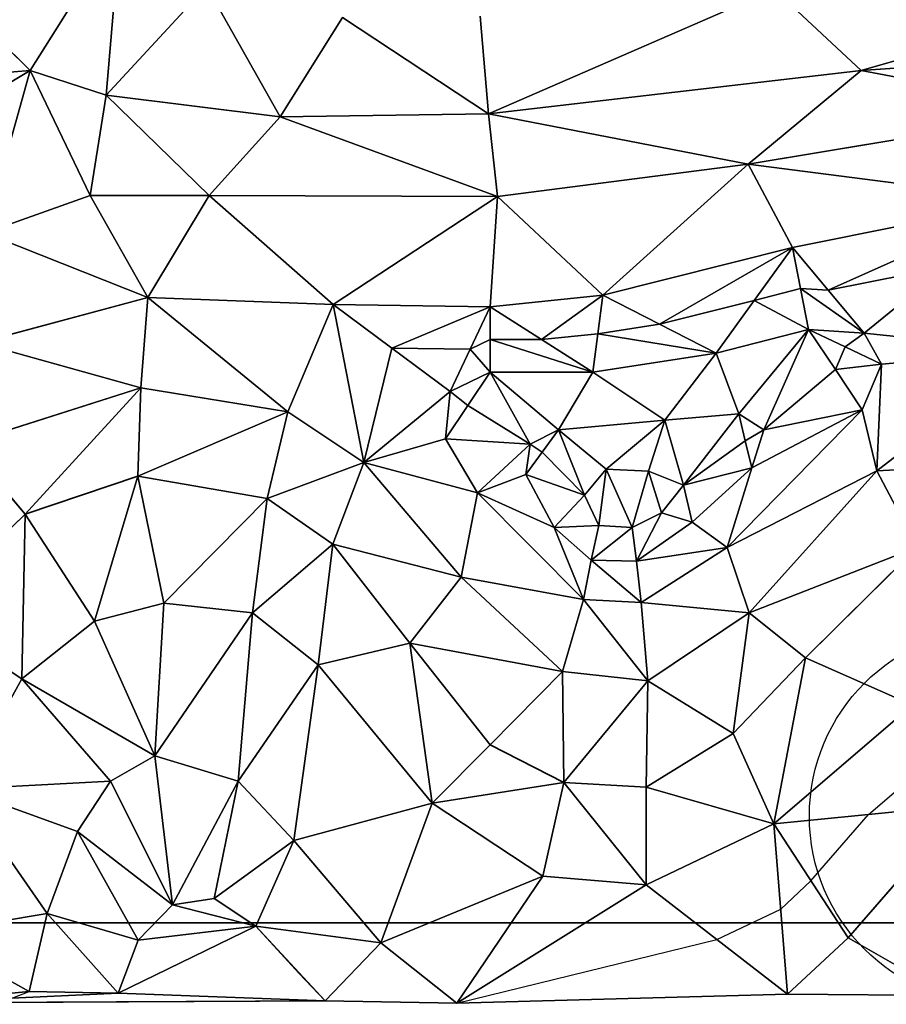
# Model space of a CAD drawing. Header units: feet. Extents: x 45583 to 45902, y 131989 to 132204.
# Tile 6 of 11: x 45763 to 45855, y 131991 to 132096. Entities that reach past the tile are written whole.
import ezdxf

# ---------------------------------------------------------------- set-up
doc = ezdxf.new("R2010")
doc.units = ezdxf.units.FT
doc.header["$MEASUREMENT"] = 0
for name, color, linetype, lineweight in [('C-Prop-E', 194, 'Continuous', 35), ('C-Topo-Majr-E', 34, 'Continuous', 35), ('C-Topo-Minr-E', 94, 'Continuous', 25), ('L-Plnt-Tree-E', 65, 'Continuous', 25)]:
    doc.layers.add(name, color=color, linetype=linetype, lineweight=lineweight)
doc.layers.add('C-TINN', color=182, linetype='Continuous')
doc.layers.add('C-TINN-BNDY', color=110, linetype='Continuous')

# ---------------------------------------------------------------- blocks, each defined once
blk = doc.blocks.new('tree_large')
for radius in [20, 0.75]:
    blk.add_circle((0, 0), radius)

msp = doc.modelspace()

# ---------------------------------------------------------------- linework, layer by layer
at = {"layer": 'C-Prop-E'}
msp.add_line((45888, 132000), (45600, 132000), dxfattribs=at)
at = {"layer": 'C-TINN', "linetype": 'Continuous'}
for p, q in [((45773.8, 132105.92, 935), (45764.18, 132090.67, 934)), ((45764.18, 132090.67, 934), (45773.8, 132105.92, 935)), ((45773.8, 132105.92, 935), (45772.27, 132088.03, 934)), ((45772.27, 132088.03, 934), (45773.8, 132105.92, 935)), ((45888.77, 132100.96, 935), (45852.61, 132090.68, 934)), ((45852.61, 132090.68, 934), (45888.77, 132100.96, 935)), ((45782.94, 132099.61, 935), (45772.27, 132088.03, 934)), ((45772.27, 132088.03, 934), (45782.94, 132099.61, 935)), ((45782.94, 132099.61, 935), (45790.78, 132085.72, 934)), ((45790.78, 132085.72, 934), (45782.94, 132099.61, 935)), ((45843.35, 132099.28, 935), (45812.94, 132086.05, 934)), ((45812.94, 132086.05, 934), (45843.35, 132099.28, 935)), ((45843.35, 132099.28, 935), (45852.61, 132090.68, 934)), ((45852.61, 132090.68, 934), (45843.35, 132099.28, 935)), ((45797.41, 132096.29, 935), (45790.78, 132085.72, 934)), ((45790.78, 132085.72, 934), (45797.41, 132096.29, 935)), ((45797.41, 132096.29, 935), (45812.94, 132086.05, 934)), ((45812.94, 132086.05, 934), (45797.41, 132096.29, 935)), ((45812.06, 132096.45, 935), (45812.94, 132086.05, 934)), ((45812.94, 132086.05, 934), (45812.06, 132096.45, 935)), ((45758.89, 132095.85, 934), (45764.18, 132090.67, 934)), ((45764.18, 132090.67, 934), (45758.89, 132095.85, 934)), ((45852.61, 132090.68, 934), (45888.5, 132093.16, 934)), ((45888.5, 132093.16, 934), (45852.61, 132090.68, 934)), ((45756.16, 132090, 933.94), (45764.18, 132090.67, 934)), ((45764.18, 132090.67, 934), (45756.16, 132090, 933.94)), ((45764.18, 132090.67, 934), (45758.8, 132087.42, 933.74)), ((45758.8, 132087.42, 933.74), (45764.18, 132090.67, 934)), ((45759.34, 132073.4, 933), (45764.18, 132090.67, 934)), ((45764.18, 132090.67, 934), (45759.34, 132073.4, 933)), ((45764.18, 132090.67, 934), (45772.27, 132088.03, 934)), ((45764.18, 132090.67, 934), (45770.57, 132077.35, 933)), ((45772.27, 132088.03, 934), (45764.18, 132090.67, 934)), ((45770.57, 132077.35, 933), (45764.18, 132090.67, 934)), ((45812.94, 132086.05, 934), (45852.61, 132090.68, 934)), ((45852.61, 132090.68, 934), (45812.94, 132086.05, 934)), ((45840.56, 132080.7, 933), (45852.61, 132090.68, 934)), ((45852.61, 132090.68, 934), (45840.56, 132080.7, 933)), ((45874.79, 132086.37, 933), (45852.61, 132090.68, 934)), ((45852.61, 132090.68, 934), (45874.79, 132086.37, 933)), ((45770.57, 132077.35, 933), (45772.27, 132088.03, 934)), ((45772.27, 132088.03, 934), (45770.57, 132077.35, 933)), ((45772.27, 132088.03, 934), (45790.78, 132085.72, 934)), ((45772.27, 132088.03, 934), (45783.22, 132077.35, 933)), ((45790.78, 132085.72, 934), (45772.27, 132088.03, 934)), ((45783.22, 132077.35, 933), (45772.27, 132088.03, 934)), ((45783.22, 132077.35, 933), (45790.78, 132085.72, 934)), ((45790.78, 132085.72, 934), (45783.22, 132077.35, 933)), ((45790.78, 132085.72, 934), (45812.94, 132086.05, 934)), ((45812.94, 132086.05, 934), (45790.78, 132085.72, 934)), ((45813.92, 132077.25, 933), (45790.78, 132085.72, 934)), ((45790.78, 132085.72, 934), (45813.92, 132077.25, 933)), ((45813.92, 132077.25, 933), (45812.94, 132086.05, 934)), ((45812.94, 132086.05, 934), (45840.56, 132080.7, 933)), ((45812.94, 132086.05, 934), (45813.92, 132077.25, 933)), ((45840.56, 132080.7, 933), (45812.94, 132086.05, 934)), ((45840.56, 132080.7, 933), (45874.79, 132086.37, 933)), ((45874.79, 132086.37, 933), (45840.56, 132080.7, 933)), ((45813.92, 132077.25, 933), (45840.56, 132080.7, 933)), ((45840.56, 132080.7, 933), (45813.92, 132077.25, 933)), ((45825.1, 132066.78, 932), (45840.56, 132080.7, 933)), ((45840.56, 132080.7, 933), (45825.1, 132066.78, 932)), ((45840.56, 132080.7, 933), (45870.38, 132076.88, 932)), ((45840.56, 132080.7, 933), (45845.28, 132071.82, 932)), ((45870.38, 132076.88, 932), (45840.56, 132080.7, 933)), ((45845.28, 132071.82, 932), (45840.56, 132080.7, 933)), ((45759.34, 132073.4, 933), (45770.57, 132077.35, 933)), ((45770.57, 132077.35, 933), (45759.34, 132073.4, 933)), ((45770.57, 132077.35, 933), (45783.22, 132077.35, 933)), ((45776.69, 132066.51, 932), (45770.57, 132077.35, 933)), ((45770.57, 132077.35, 933), (45776.69, 132066.51, 932)), ((45783.22, 132077.35, 933), (45770.57, 132077.35, 933)), ((45776.69, 132066.51, 932), (45783.22, 132077.35, 933)), ((45783.22, 132077.35, 933), (45776.69, 132066.51, 932)), ((45783.22, 132077.35, 933), (45813.92, 132077.25, 933)), ((45783.22, 132077.35, 933), (45796.43, 132065.77, 932)), ((45813.92, 132077.25, 933), (45783.22, 132077.35, 933)), ((45796.43, 132065.77, 932), (45783.22, 132077.35, 933)), ((45796.43, 132065.77, 932), (45813.92, 132077.25, 933)), ((45813.92, 132077.25, 933), (45796.43, 132065.77, 932)), ((45813.92, 132077.25, 933), (45813.11, 132065.52, 932)), ((45813.11, 132065.52, 932), (45813.92, 132077.25, 933)), ((45813.92, 132077.25, 933), (45825.1, 132066.78, 932)), ((45825.1, 132066.78, 932), (45813.92, 132077.25, 933)), ((45845.28, 132071.82, 932), (45870.38, 132076.88, 932)), ((45870.38, 132076.88, 932), (45845.28, 132071.82, 932)), ((45849.1, 132067.28, 931.97), (45870.38, 132076.88, 932)), ((45870.38, 132076.88, 932), (45849.1, 132067.28, 931.97)), ((45759.34, 132073.4, 933), (45776.69, 132066.51, 932)), ((45776.69, 132066.51, 932), (45759.34, 132073.4, 933)), ((45825.1, 132066.78, 932), (45845.28, 132071.82, 932)), ((45845.28, 132071.82, 932), (45825.1, 132066.78, 932)), ((45831.13, 132063.69, 931.94), (45845.28, 132071.82, 932)), ((45845.28, 132071.82, 932), (45831.13, 132063.69, 931.94)), ((45845.28, 132071.82, 932), (45841.22, 132066.21, 931.96)), ((45841.22, 132066.21, 931.96), (45845.28, 132071.82, 932)), ((45849.1, 132067.28, 931.97), (45845.28, 132071.82, 932)), ((45845.28, 132071.82, 932), (45846.13, 132067.47, 931.96)), ((45846.13, 132067.47, 931.96), (45845.28, 132071.82, 932)), ((45845.28, 132071.82, 932), (45849.1, 132067.28, 931.97)), ((45861.65, 132069.81, 931.48), (45849.1, 132067.28, 931.97)), ((45849.1, 132067.28, 931.97), (45861.65, 132069.81, 931.48)), ((45861.65, 132069.81, 931.48), (45852.92, 132062.74, 932)), ((45852.92, 132062.74, 932), (45861.65, 132069.81, 931.48)), ((45846.13, 132067.47, 931.96), (45841.22, 132066.21, 931.96)), ((45841.22, 132066.21, 931.96), (45846.13, 132067.47, 931.96)), ((45846.99, 132063.13, 932), (45846.13, 132067.47, 931.96)), ((45846.13, 132067.47, 931.96), (45846.99, 132063.13, 932)), ((45852.92, 132062.74, 932), (45846.13, 132067.47, 931.96)), ((45849.1, 132067.28, 931.97), (45846.13, 132067.47, 931.96)), ((45846.13, 132067.47, 931.96), (45852.92, 132062.74, 932)), ((45846.13, 132067.47, 931.96), (45849.1, 132067.28, 931.97)), ((45852.92, 132062.74, 932), (45849.1, 132067.28, 931.97)), ((45849.1, 132067.28, 931.97), (45852.92, 132062.74, 932)), ((45758.77, 132061.7, 932), (45776.69, 132066.51, 932)), ((45776.69, 132066.51, 932), (45758.77, 132061.7, 932)), ((45775.96, 132056.91, 931), (45776.69, 132066.51, 932)), ((45776.69, 132066.51, 932), (45775.96, 132056.91, 931)), ((45776.69, 132066.51, 932), (45796.43, 132065.77, 932)), ((45776.69, 132066.51, 932), (45791.6, 132054.36, 931)), ((45796.43, 132065.77, 932), (45776.69, 132066.51, 932)), ((45791.6, 132054.36, 931), (45776.69, 132066.51, 932)), ((45791.6, 132054.36, 931), (45796.43, 132065.77, 932)), ((45796.43, 132065.77, 932), (45791.6, 132054.36, 931)), ((45796.43, 132065.77, 932), (45813.11, 132065.52, 932)), ((45799.68, 132048.98, 931), (45796.43, 132065.77, 932)), ((45802.65, 132061.14, 931.9), (45796.43, 132065.77, 932)), ((45796.43, 132065.77, 932), (45799.68, 132048.98, 931)), ((45813.11, 132065.52, 932), (45796.43, 132065.77, 932)), ((45796.43, 132065.77, 932), (45802.65, 132061.14, 931.9)), ((45813.11, 132065.52, 932), (45825.1, 132066.78, 932)), ((45825.1, 132066.78, 932), (45813.11, 132065.52, 932)), ((45818.57, 132062.04, 931.93), (45825.1, 132066.78, 932)), ((45825.1, 132066.78, 932), (45818.57, 132062.04, 931.93)), ((45825.1, 132066.78, 932), (45824.57, 132062.67, 931.93)), ((45824.57, 132062.67, 931.93), (45825.1, 132066.78, 932)), ((45831.13, 132063.69, 931.94), (45825.1, 132066.78, 932)), ((45825.1, 132066.78, 932), (45831.13, 132063.69, 931.94)), ((45841.22, 132066.21, 931.96), (45831.13, 132063.69, 931.94)), ((45831.13, 132063.69, 931.94), (45841.22, 132066.21, 931.96)), ((45837.16, 132060.6, 932), (45841.22, 132066.21, 931.96)), ((45841.22, 132066.21, 931.96), (45837.16, 132060.6, 932)), ((45846.99, 132063.13, 932), (45841.22, 132066.21, 931.96)), ((45841.22, 132066.21, 931.96), (45846.99, 132063.13, 932)), ((45802.65, 132061.14, 931.9), (45813.11, 132065.52, 932)), ((45813.11, 132065.52, 932), (45802.65, 132061.14, 931.9)), ((45813.11, 132065.52, 932), (45810.99, 132061.02, 931.91)), ((45810.99, 132061.02, 931.91), (45813.11, 132065.52, 932)), ((45818.57, 132062.04, 931.93), (45813.11, 132065.52, 932)), ((45813.11, 132065.52, 932), (45813.13, 132062.04, 931.92)), ((45813.13, 132062.04, 931.92), (45813.11, 132065.52, 932)), ((45813.11, 132065.52, 932), (45818.57, 132062.04, 931.93)), ((45831.13, 132063.69, 931.94), (45824.57, 132062.67, 931.93)), ((45824.57, 132062.67, 931.93), (45831.13, 132063.69, 931.94)), ((45831.13, 132063.69, 931.94), (45837.16, 132060.6, 932)), ((45837.16, 132060.6, 932), (45831.13, 132063.69, 931.94)), ((45824.57, 132062.67, 931.93), (45818.57, 132062.04, 931.93)), ((45818.57, 132062.04, 931.93), (45824.57, 132062.67, 931.93)), ((45824.03, 132058.56, 932), (45824.57, 132062.67, 931.93)), ((45824.57, 132062.67, 931.93), (45824.03, 132058.56, 932)), ((45837.16, 132060.6, 932), (45824.57, 132062.67, 931.93)), ((45824.57, 132062.67, 931.93), (45837.16, 132060.6, 932)), ((45846.99, 132063.13, 932), (45837.16, 132060.6, 932)), ((45837.16, 132060.6, 932), (45846.99, 132063.13, 932)), ((45839.58, 132054.16, 933), (45846.99, 132063.13, 932)), ((45846.99, 132063.13, 932), (45839.58, 132054.16, 933)), ((45842.24, 132052.43, 933), (45846.99, 132063.13, 932)), ((45846.99, 132063.13, 932), (45842.24, 132052.43, 933)), ((45849.86, 132058.85, 932.09), (45846.99, 132063.13, 932)), ((45850.88, 132061.28, 932.04), (45846.99, 132063.13, 932)), ((45846.99, 132063.13, 932), (45849.86, 132058.85, 932.09)), ((45846.99, 132063.13, 932), (45852.92, 132062.74, 932)), ((45852.92, 132062.74, 932), (45846.99, 132063.13, 932)), ((45846.99, 132063.13, 932), (45850.88, 132061.28, 932.04)), ((45850.88, 132061.28, 932.04), (45852.92, 132062.74, 932)), ((45852.92, 132062.74, 932), (45850.88, 132061.28, 932.04)), ((45870.59, 132060.77, 931), (45852.92, 132062.74, 932)), ((45852.92, 132062.74, 932), (45854.77, 132059.43, 932)), ((45852.92, 132062.74, 932), (45870.59, 132060.77, 931)), ((45854.77, 132059.43, 932), (45852.92, 132062.74, 932)), ((45758.77, 132061.7, 932), (45775.96, 132056.91, 931)), ((45775.96, 132056.91, 931), (45758.77, 132061.7, 932)), ((45813.13, 132062.04, 931.92), (45810.99, 132061.02, 931.91)), ((45810.99, 132061.02, 931.91), (45813.13, 132062.04, 931.92)), ((45813.14, 132058.56, 932), (45813.13, 132062.04, 931.92)), ((45813.13, 132062.04, 931.92), (45813.14, 132058.56, 932)), ((45824.03, 132058.56, 932), (45813.13, 132062.04, 931.92)), ((45818.57, 132062.04, 931.93), (45813.13, 132062.04, 931.92)), ((45813.13, 132062.04, 931.92), (45824.03, 132058.56, 932)), ((45813.13, 132062.04, 931.92), (45818.57, 132062.04, 931.93)), ((45818.57, 132062.04, 931.93), (45824.03, 132058.56, 932)), ((45824.03, 132058.56, 932), (45818.57, 132062.04, 931.93)), ((45802.65, 132061.14, 931.9), (45799.68, 132048.98, 931)), ((45799.68, 132048.98, 931), (45802.65, 132061.14, 931.9)), ((45808.86, 132056.52, 932), (45802.65, 132061.14, 931.9)), ((45810.99, 132061.02, 931.91), (45802.65, 132061.14, 931.9)), ((45802.65, 132061.14, 931.9), (45808.86, 132056.52, 932)), ((45802.65, 132061.14, 931.9), (45810.99, 132061.02, 931.91)), ((45808.86, 132056.52, 932), (45810.99, 132061.02, 931.91)), ((45810.99, 132061.02, 931.91), (45808.86, 132056.52, 932)), ((45813.14, 132058.56, 932), (45810.99, 132061.02, 931.91)), ((45810.99, 132061.02, 931.91), (45813.14, 132058.56, 932)), ((45837.16, 132060.6, 932), (45824.03, 132058.56, 932)), ((45824.03, 132058.56, 932), (45837.16, 132060.6, 932)), ((45831.72, 132053.47, 933), (45837.16, 132060.6, 932)), ((45837.16, 132060.6, 932), (45831.72, 132053.47, 933)), ((45839.58, 132054.16, 933), (45837.16, 132060.6, 932)), ((45837.16, 132060.6, 932), (45839.58, 132054.16, 933)), ((45849.86, 132058.85, 932.09), (45850.88, 132061.28, 932.04)), ((45850.88, 132061.28, 932.04), (45849.86, 132058.85, 932.09)), ((45850.88, 132061.28, 932.04), (45854.77, 132059.43, 932)), ((45854.77, 132059.43, 932), (45850.88, 132061.28, 932.04)), ((45870.59, 132060.77, 931), (45854.28, 132048.07, 931)), ((45854.28, 132048.07, 931), (45870.59, 132060.77, 931)), ((45870.59, 132060.77, 931), (45854.77, 132059.43, 932)), ((45854.77, 132059.43, 932), (45870.59, 132060.77, 931)), ((45808.86, 132056.52, 932), (45813.14, 132058.56, 932)), ((45813.14, 132058.56, 932), (45808.86, 132056.52, 932)), ((45813.14, 132058.56, 932), (45810.76, 132055.02, 932.11)), ((45810.76, 132055.02, 932.11), (45813.14, 132058.56, 932)), ((45817.38, 132050.93, 933), (45813.14, 132058.56, 932)), ((45820.39, 132052.43, 933), (45813.14, 132058.56, 932)), ((45813.14, 132058.56, 932), (45817.38, 132050.93, 933)), ((45824.03, 132058.56, 932), (45813.14, 132058.56, 932)), ((45813.14, 132058.56, 932), (45820.39, 132052.43, 933)), ((45813.14, 132058.56, 932), (45824.03, 132058.56, 932)), ((45820.39, 132052.43, 933), (45824.03, 132058.56, 932)), ((45824.03, 132058.56, 932), (45820.39, 132052.43, 933)), ((45831.72, 132053.47, 933), (45824.03, 132058.56, 932)), ((45824.03, 132058.56, 932), (45831.72, 132053.47, 933)), ((45849.86, 132058.85, 932.09), (45842.24, 132052.43, 933)), ((45842.24, 132052.43, 933), (45849.86, 132058.85, 932.09)), ((45849.86, 132058.85, 932.09), (45854.77, 132059.43, 932)), ((45854.77, 132059.43, 932), (45849.86, 132058.85, 932.09)), ((45852.72, 132054.58, 932), (45849.86, 132058.85, 932.09)), ((45849.86, 132058.85, 932.09), (45852.72, 132054.58, 932)), ((45854.77, 132059.43, 932), (45852.72, 132054.58, 932)), ((45852.72, 132054.58, 932), (45854.77, 132059.43, 932)), ((45854.28, 132048.07, 931), (45854.77, 132059.43, 932)), ((45854.77, 132059.43, 932), (45854.28, 132048.07, 931)), ((45775.96, 132056.91, 931), (45757.25, 132050.96, 931)), ((45757.25, 132050.96, 931), (45775.96, 132056.91, 931)), ((45763.66, 132043.46, 930), (45775.96, 132056.91, 931)), ((45775.96, 132056.91, 931), (45763.66, 132043.46, 930)), ((45775.64, 132047.5, 930), (45775.96, 132056.91, 931)), ((45775.96, 132056.91, 931), (45775.64, 132047.5, 930)), ((45791.6, 132054.36, 931), (45775.96, 132056.91, 931)), ((45775.96, 132056.91, 931), (45791.6, 132054.36, 931)), ((45799.68, 132048.98, 931), (45808.86, 132056.52, 932)), ((45808.86, 132056.52, 932), (45799.68, 132048.98, 931)), ((45808.38, 132051.47, 932), (45808.86, 132056.52, 932)), ((45808.86, 132056.52, 932), (45808.38, 132051.47, 932)), ((45810.76, 132055.02, 932.11), (45808.86, 132056.52, 932)), ((45808.86, 132056.52, 932), (45810.76, 132055.02, 932.11)), ((45775.64, 132047.5, 930), (45791.6, 132054.36, 931)), ((45791.6, 132054.36, 931), (45775.64, 132047.5, 930)), ((45789.39, 132045.13, 930), (45791.6, 132054.36, 931)), ((45791.6, 132054.36, 931), (45789.39, 132045.13, 930)), ((45799.68, 132048.98, 931), (45791.6, 132054.36, 931)), ((45791.6, 132054.36, 931), (45799.68, 132048.98, 931)), ((45810.76, 132055.02, 932.11), (45808.38, 132051.47, 932)), ((45808.38, 132051.47, 932), (45810.76, 132055.02, 932.11)), ((45810.76, 132055.02, 932.11), (45817.38, 132050.93, 933)), ((45817.38, 132050.93, 933), (45810.76, 132055.02, 932.11)), ((45852.72, 132054.58, 932), (45838.33, 132039.91, 932)), ((45838.33, 132039.91, 932), (45852.72, 132054.58, 932)), ((45840.97, 132048.39, 933), (45852.72, 132054.58, 932)), ((45852.72, 132054.58, 932), (45840.97, 132048.39, 933)), ((45842.24, 132052.43, 933), (45852.72, 132054.58, 932)), ((45852.72, 132054.58, 932), (45842.24, 132052.43, 933)), ((45854.28, 132048.07, 931), (45852.72, 132054.58, 932)), ((45852.72, 132054.58, 932), (45854.28, 132048.07, 931)), ((45831.72, 132053.47, 933), (45820.39, 132052.43, 933)), ((45820.39, 132052.43, 933), (45831.72, 132053.47, 933)), ((45825.48, 132048.27, 934), (45831.72, 132053.47, 933)), ((45831.72, 132053.47, 933), (45825.48, 132048.27, 934)), ((45829.98, 132048.04, 934), (45831.72, 132053.47, 933)), ((45831.72, 132053.47, 933), (45829.98, 132048.04, 934)), ((45839.58, 132054.16, 933), (45831.72, 132053.47, 933)), ((45831.72, 132053.47, 933), (45839.58, 132054.16, 933)), ((45833.68, 132046.54, 934), (45831.72, 132053.47, 933)), ((45831.72, 132053.47, 933), (45833.68, 132046.54, 934)), ((45833.68, 132046.54, 934), (45839.58, 132054.16, 933)), ((45839.58, 132054.16, 933), (45833.68, 132046.54, 934)), ((45840.27, 132051.27, 933.05), (45839.58, 132054.16, 933)), ((45839.58, 132054.16, 933), (45842.24, 132052.43, 933)), ((45842.24, 132052.43, 933), (45839.58, 132054.16, 933)), ((45839.58, 132054.16, 933), (45840.27, 132051.27, 933.05)), ((45817.38, 132050.93, 933), (45820.39, 132052.43, 933)), ((45820.39, 132052.43, 933), (45817.38, 132050.93, 933)), ((45820.39, 132052.43, 933), (45818.65, 132050.06, 933.08)), ((45818.65, 132050.06, 933.08), (45820.39, 132052.43, 933)), ((45823.16, 132045.5, 934), (45820.39, 132052.43, 933)), ((45825.48, 132048.27, 934), (45820.39, 132052.43, 933)), ((45820.39, 132052.43, 933), (45823.16, 132045.5, 934)), ((45820.39, 132052.43, 933), (45825.48, 132048.27, 934)), ((45840.27, 132051.27, 933.05), (45842.24, 132052.43, 933)), ((45842.24, 132052.43, 933), (45840.27, 132051.27, 933.05)), ((45842.24, 132052.43, 933), (45840.97, 132048.39, 933)), ((45840.97, 132048.39, 933), (45842.24, 132052.43, 933)), ((45799.68, 132048.98, 931), (45808.38, 132051.47, 932)), ((45808.38, 132051.47, 932), (45799.68, 132048.98, 931)), ((45811.78, 132045.74, 932), (45808.38, 132051.47, 932)), ((45817.38, 132050.93, 933), (45808.38, 132051.47, 932)), ((45808.38, 132051.47, 932), (45811.78, 132045.74, 932)), ((45808.38, 132051.47, 932), (45817.38, 132050.93, 933)), ((45840.27, 132051.27, 933.05), (45833.68, 132046.54, 934)), ((45833.68, 132046.54, 934), (45840.27, 132051.27, 933.05)), ((45840.97, 132048.39, 933), (45840.27, 132051.27, 933.05)), ((45840.27, 132051.27, 933.05), (45840.97, 132048.39, 933)), ((45763.66, 132043.46, 930), (45757.25, 132050.96, 931)), ((45757.25, 132050.96, 931), (45763.66, 132043.46, 930)), ((45817.38, 132050.93, 933), (45811.78, 132045.74, 932)), ((45811.78, 132045.74, 932), (45817.38, 132050.93, 933)), ((45816.92, 132047.7, 933), (45817.38, 132050.93, 933)), ((45817.38, 132050.93, 933), (45816.92, 132047.7, 933)), ((45818.65, 132050.06, 933.08), (45816.92, 132047.7, 933)), ((45816.92, 132047.7, 933), (45818.65, 132050.06, 933.08)), ((45818.65, 132050.06, 933.08), (45817.38, 132050.93, 933)), ((45817.38, 132050.93, 933), (45818.65, 132050.06, 933.08)), ((45818.65, 132050.06, 933.08), (45823.16, 132045.5, 934)), ((45823.16, 132045.5, 934), (45818.65, 132050.06, 933.08)), ((45872.79, 132049.19, 930), (45854.28, 132048.07, 931)), ((45854.28, 132048.07, 931), (45872.79, 132049.19, 930)), ((45789.39, 132045.13, 930), (45799.68, 132048.98, 931)), ((45799.68, 132048.98, 931), (45789.39, 132045.13, 930)), ((45796.39, 132040.28, 930), (45799.68, 132048.98, 931)), ((45799.68, 132048.98, 931), (45796.39, 132040.28, 930)), ((45810.04, 132036.78, 931), (45799.68, 132048.98, 931)), ((45799.68, 132048.98, 931), (45811.78, 132045.74, 932)), ((45799.68, 132048.98, 931), (45810.04, 132036.78, 931)), ((45811.78, 132045.74, 932), (45799.68, 132048.98, 931)), ((45825.48, 132048.27, 934), (45823.16, 132045.5, 934)), ((45823.16, 132045.5, 934), (45825.48, 132048.27, 934)), ((45824.67, 132042.27, 934), (45825.48, 132048.27, 934)), ((45825.48, 132048.27, 934), (45824.67, 132042.27, 934)), ((45828.25, 132042.04, 934), (45825.48, 132048.27, 934)), ((45825.48, 132048.27, 934), (45829.98, 132048.04, 934)), ((45825.48, 132048.27, 934), (45828.25, 132042.04, 934)), ((45829.98, 132048.04, 934), (45825.48, 132048.27, 934)), ((45828.25, 132042.04, 934), (45829.98, 132048.04, 934)), ((45829.98, 132048.04, 934), (45828.25, 132042.04, 934)), ((45829.98, 132048.04, 934), (45833.68, 132046.54, 934)), ((45829.98, 132048.04, 934), (45831.34, 132043.62, 934)), ((45833.68, 132046.54, 934), (45829.98, 132048.04, 934)), ((45831.34, 132043.62, 934), (45829.98, 132048.04, 934)), ((45833.68, 132046.54, 934), (45840.97, 132048.39, 933)), ((45840.97, 132048.39, 933), (45833.68, 132046.54, 934)), ((45834.61, 132042.62, 933), (45840.97, 132048.39, 933)), ((45840.97, 132048.39, 933), (45834.61, 132042.62, 933)), ((45840.97, 132048.39, 933), (45838.33, 132039.91, 932)), ((45838.33, 132039.91, 932), (45840.97, 132048.39, 933)), ((45854.28, 132048.07, 931), (45838.33, 132039.91, 932)), ((45838.33, 132039.91, 932), (45854.28, 132048.07, 931)), ((45854.28, 132048.07, 931), (45840.67, 132032.96, 931)), ((45840.67, 132032.96, 931), (45854.28, 132048.07, 931)), ((45858.54, 132039.94, 930), (45854.28, 132048.07, 931)), ((45854.28, 132048.07, 931), (45858.54, 132039.94, 930)), ((45775.64, 132047.5, 930), (45763.66, 132043.46, 930)), ((45763.66, 132043.46, 930), (45775.64, 132047.5, 930)), ((45771.03, 132032.08, 929), (45775.64, 132047.5, 930)), ((45775.64, 132047.5, 930), (45771.03, 132032.08, 929)), ((45778.4, 132034.01, 929), (45775.64, 132047.5, 930)), ((45789.39, 132045.13, 930), (45775.64, 132047.5, 930)), ((45775.64, 132047.5, 930), (45778.4, 132034.01, 929)), ((45775.64, 132047.5, 930), (45789.39, 132045.13, 930)), ((45816.92, 132047.7, 933), (45811.78, 132045.74, 932)), ((45811.78, 132045.74, 932), (45816.92, 132047.7, 933)), ((45823.16, 132045.5, 934), (45816.92, 132047.7, 933)), ((45816.92, 132047.7, 933), (45819.93, 132042.04, 933)), ((45816.92, 132047.7, 933), (45823.16, 132045.5, 934)), ((45819.93, 132042.04, 933), (45816.92, 132047.7, 933)), ((45831.34, 132043.62, 934), (45833.68, 132046.54, 934)), ((45833.68, 132046.54, 934), (45831.34, 132043.62, 934)), ((45833.68, 132046.54, 934), (45834.61, 132042.62, 933)), ((45834.61, 132042.62, 933), (45833.68, 132046.54, 934)), ((45778.4, 132034.01, 929), (45789.39, 132045.13, 930)), ((45789.39, 132045.13, 930), (45778.4, 132034.01, 929)), ((45787.83, 132032.98, 929), (45789.39, 132045.13, 930)), ((45789.39, 132045.13, 930), (45787.83, 132032.98, 929)), ((45796.39, 132040.28, 930), (45789.39, 132045.13, 930)), ((45789.39, 132045.13, 930), (45796.39, 132040.28, 930)), ((45810.04, 132036.78, 931), (45811.78, 132045.74, 932)), ((45811.78, 132045.74, 932), (45810.04, 132036.78, 931)), ((45823.06, 132034.38, 932), (45811.78, 132045.74, 932)), ((45819.93, 132042.04, 933), (45811.78, 132045.74, 932)), ((45811.78, 132045.74, 932), (45823.06, 132034.38, 932)), ((45811.78, 132045.74, 932), (45819.93, 132042.04, 933)), ((45823.16, 132045.5, 934), (45819.93, 132042.04, 933)), ((45819.93, 132042.04, 933), (45823.16, 132045.5, 934)), ((45824.67, 132042.27, 934), (45823.16, 132045.5, 934)), ((45823.16, 132045.5, 934), (45824.67, 132042.27, 934)), ((45763.66, 132043.46, 930), (45752.75, 132032.92, 930)), ((45752.75, 132032.92, 930), (45763.66, 132043.46, 930)), ((45763.28, 132025.96, 929), (45763.66, 132043.46, 930)), ((45763.66, 132043.46, 930), (45763.28, 132025.96, 929)), ((45771.03, 132032.08, 929), (45763.66, 132043.46, 930)), ((45763.66, 132043.46, 930), (45771.03, 132032.08, 929)), ((45828.25, 132042.04, 934), (45831.34, 132043.62, 934)), ((45831.34, 132043.62, 934), (45828.25, 132042.04, 934)), ((45831.34, 132043.62, 934), (45828.71, 132038.46, 933)), ((45828.71, 132038.46, 933), (45831.34, 132043.62, 934)), ((45831.34, 132043.62, 934), (45834.61, 132042.62, 933)), ((45834.61, 132042.62, 933), (45831.34, 132043.62, 934)), ((45824.67, 132042.27, 934), (45819.93, 132042.04, 933)), ((45819.93, 132042.04, 933), (45824.67, 132042.27, 934)), ((45819.93, 132042.04, 933), (45823.86, 132038.58, 933)), ((45823.86, 132038.58, 933), (45819.93, 132042.04, 933)), ((45819.93, 132042.04, 933), (45823.06, 132034.38, 932)), ((45823.06, 132034.38, 932), (45819.93, 132042.04, 933)), ((45823.86, 132038.58, 933), (45824.67, 132042.27, 934)), ((45824.67, 132042.27, 934), (45823.86, 132038.58, 933)), ((45823.86, 132038.58, 933), (45828.25, 132042.04, 934)), ((45828.25, 132042.04, 934), (45823.86, 132038.58, 933)), ((45824.67, 132042.27, 934), (45828.25, 132042.04, 934)), ((45828.25, 132042.04, 934), (45824.67, 132042.27, 934)), ((45828.25, 132042.04, 934), (45828.71, 132038.46, 933)), ((45828.71, 132038.46, 933), (45828.25, 132042.04, 934)), ((45828.71, 132038.46, 933), (45834.61, 132042.62, 933)), ((45834.61, 132042.62, 933), (45828.71, 132038.46, 933)), ((45834.61, 132042.62, 933), (45838.33, 132039.91, 932)), ((45838.33, 132039.91, 932), (45834.61, 132042.62, 933)), ((45787.83, 132032.98, 929), (45796.39, 132040.28, 930)), ((45796.39, 132040.28, 930), (45787.83, 132032.98, 929)), ((45794.81, 132027.43, 929), (45796.39, 132040.28, 930)), ((45796.39, 132040.28, 930), (45794.81, 132027.43, 929)), ((45804.57, 132029.74, 930), (45796.39, 132040.28, 930)), ((45796.39, 132040.28, 930), (45810.04, 132036.78, 931)), ((45796.39, 132040.28, 930), (45804.57, 132029.74, 930)), ((45810.04, 132036.78, 931), (45796.39, 132040.28, 930)), ((45828.71, 132038.46, 933), (45838.33, 132039.91, 932)), ((45838.33, 132039.91, 932), (45828.71, 132038.46, 933)), ((45838.33, 132039.91, 932), (45829.19, 132034.08, 932)), ((45829.19, 132034.08, 932), (45838.33, 132039.91, 932)), ((45840.67, 132032.96, 931), (45838.33, 132039.91, 932)), ((45838.33, 132039.91, 932), (45840.67, 132032.96, 931)), ((45858.54, 132039.94, 930), (45840.67, 132032.96, 931)), ((45840.67, 132032.96, 931), (45858.54, 132039.94, 930)), ((45858.54, 132039.94, 930), (45846.68, 132028.2, 930)), ((45846.68, 132028.2, 930), (45858.54, 132039.94, 930)), ((45823.86, 132038.58, 933), (45823.06, 132034.38, 932)), ((45823.06, 132034.38, 932), (45823.86, 132038.58, 933)), ((45823.86, 132038.58, 933), (45828.71, 132038.46, 933)), ((45823.86, 132038.58, 933), (45829.19, 132034.08, 932)), ((45828.71, 132038.46, 933), (45823.86, 132038.58, 933)), ((45829.19, 132034.08, 932), (45823.86, 132038.58, 933)), ((45829.19, 132034.08, 932), (45828.71, 132038.46, 933)), ((45828.71, 132038.46, 933), (45829.19, 132034.08, 932)), ((45804.57, 132029.74, 930), (45810.04, 132036.78, 931)), ((45810.04, 132036.78, 931), (45804.57, 132029.74, 930)), ((45820.82, 132026.72, 931), (45810.04, 132036.78, 931)), ((45810.04, 132036.78, 931), (45823.06, 132034.38, 932)), ((45810.04, 132036.78, 931), (45820.82, 132026.72, 931)), ((45823.06, 132034.38, 932), (45810.04, 132036.78, 931)), ((45820.82, 132026.72, 931), (45823.06, 132034.38, 932)), ((45823.06, 132034.38, 932), (45820.82, 132026.72, 931)), ((45829.89, 132025.73, 931), (45823.06, 132034.38, 932)), ((45829.19, 132034.08, 932), (45823.06, 132034.38, 932)), ((45823.06, 132034.38, 932), (45829.89, 132025.73, 931)), ((45823.06, 132034.38, 932), (45829.19, 132034.08, 932)), ((45778.4, 132034.01, 929), (45771.03, 132032.08, 929)), ((45771.03, 132032.08, 929), (45778.4, 132034.01, 929)), ((45777.43, 132017.77, 928), (45778.4, 132034.01, 929)), ((45778.4, 132034.01, 929), (45777.43, 132017.77, 928)), ((45787.83, 132032.98, 929), (45778.4, 132034.01, 929)), ((45778.4, 132034.01, 929), (45787.83, 132032.98, 929)), ((45829.89, 132025.73, 931), (45829.19, 132034.08, 932)), ((45840.67, 132032.96, 931), (45829.19, 132034.08, 932)), ((45829.19, 132034.08, 932), (45829.89, 132025.73, 931)), ((45829.19, 132034.08, 932), (45840.67, 132032.96, 931)), ((45763.28, 132025.96, 929), (45752.75, 132032.92, 930)), ((45752.75, 132032.92, 930), (45763.28, 132025.96, 929)), ((45777.43, 132017.77, 928), (45787.83, 132032.98, 929)), ((45787.83, 132032.98, 929), (45777.43, 132017.77, 928)), ((45786.3, 132015.08, 928), (45787.83, 132032.98, 929)), ((45787.83, 132032.98, 929), (45786.3, 132015.08, 928)), ((45794.81, 132027.43, 929), (45787.83, 132032.98, 929)), ((45787.83, 132032.98, 929), (45794.81, 132027.43, 929)), ((45840.67, 132032.96, 931), (45829.89, 132025.73, 931)), ((45829.89, 132025.73, 931), (45840.67, 132032.96, 931)), ((45838.97, 132020.14, 930), (45840.67, 132032.96, 931)), ((45840.67, 132032.96, 931), (45838.97, 132020.14, 930)), ((45846.68, 132028.2, 930), (45840.67, 132032.96, 931)), ((45840.67, 132032.96, 931), (45846.68, 132028.2, 930)), ((45771.03, 132032.08, 929), (45763.28, 132025.96, 929)), ((45763.28, 132025.96, 929), (45771.03, 132032.08, 929)), ((45777.43, 132017.77, 928), (45771.03, 132032.08, 929)), ((45771.03, 132032.08, 929), (45777.43, 132017.77, 928)), ((45794.81, 132027.43, 929), (45804.57, 132029.74, 930)), ((45804.57, 132029.74, 930), (45794.81, 132027.43, 929)), ((45806.96, 132012.72, 929), (45804.57, 132029.74, 930)), ((45813.12, 132018.95, 930), (45804.57, 132029.74, 930)), ((45804.57, 132029.74, 930), (45806.96, 132012.72, 929)), ((45804.57, 132029.74, 930), (45820.82, 132026.72, 931)), ((45804.57, 132029.74, 930), (45813.12, 132018.95, 930)), ((45820.82, 132026.72, 931), (45804.57, 132029.74, 930)), ((45846.68, 132028.2, 930), (45838.97, 132020.14, 930)), ((45838.97, 132020.14, 930), (45846.68, 132028.2, 930)), ((45843.31, 132010.52, 929), (45846.68, 132028.2, 930)), ((45846.68, 132028.2, 930), (45843.31, 132010.52, 929)), ((45858.04, 132023.17, 929), (45846.68, 132028.2, 930)), ((45846.68, 132028.2, 930), (45858.04, 132023.17, 929)), ((45786.3, 132015.08, 928), (45794.81, 132027.43, 929)), ((45794.81, 132027.43, 929), (45786.3, 132015.08, 928)), ((45792.22, 132008.77, 928), (45794.81, 132027.43, 929)), ((45794.81, 132027.43, 929), (45792.22, 132008.77, 928)), ((45806.96, 132012.72, 929), (45794.81, 132027.43, 929)), ((45794.81, 132027.43, 929), (45806.96, 132012.72, 929)), ((45813.12, 132018.95, 930), (45820.82, 132026.72, 931)), ((45820.82, 132026.72, 931), (45813.12, 132018.95, 930)), ((45820.95, 132014.92, 930), (45820.82, 132026.72, 931)), ((45829.89, 132025.73, 931), (45820.82, 132026.72, 931)), ((45820.82, 132026.72, 931), (45820.95, 132014.92, 930)), ((45820.82, 132026.72, 931), (45829.89, 132025.73, 931)), ((45763.28, 132025.96, 929), (45756.81, 132014.21, 929)), ((45756.81, 132014.21, 929), (45763.28, 132025.96, 929)), ((45772.72, 132015.08, 928), (45763.28, 132025.96, 929)), ((45777.43, 132017.77, 928), (45763.28, 132025.96, 929)), ((45763.28, 132025.96, 929), (45772.72, 132015.08, 928)), ((45763.28, 132025.96, 929), (45777.43, 132017.77, 928)), ((45820.95, 132014.92, 930), (45829.89, 132025.73, 931)), ((45829.89, 132025.73, 931), (45820.95, 132014.92, 930)), ((45829.72, 132014.45, 930), (45829.89, 132025.73, 931)), ((45829.89, 132025.73, 931), (45829.72, 132014.45, 930)), ((45838.97, 132020.14, 930), (45829.89, 132025.73, 931)), ((45829.89, 132025.73, 931), (45838.97, 132020.14, 930)), ((45843.31, 132010.52, 929), (45858.04, 132023.17, 929)), ((45858.04, 132023.17, 929), (45843.31, 132010.52, 929)), ((45838.97, 132020.14, 930), (45829.72, 132014.45, 930)), ((45829.72, 132014.45, 930), (45838.97, 132020.14, 930)), ((45843.31, 132010.52, 929), (45838.97, 132020.14, 930)), ((45838.97, 132020.14, 930), (45843.31, 132010.52, 929)), ((45806.96, 132012.72, 929), (45813.12, 132018.95, 930)), ((45813.12, 132018.95, 930), (45806.96, 132012.72, 929)), ((45820.95, 132014.92, 930), (45813.12, 132018.95, 930)), ((45813.12, 132018.95, 930), (45820.95, 132014.92, 930)), ((45777.43, 132017.77, 928), (45772.72, 132015.08, 928)), ((45772.72, 132015.08, 928), (45777.43, 132017.77, 928)), ((45779.31, 132001.92, 927), (45777.43, 132017.77, 928)), ((45786.3, 132015.08, 928), (45777.43, 132017.77, 928)), ((45777.43, 132017.77, 928), (45779.31, 132001.92, 927)), ((45777.43, 132017.77, 928), (45786.3, 132015.08, 928)), ((45772.72, 132015.08, 928), (45756.81, 132014.21, 929)), ((45756.81, 132014.21, 929), (45772.72, 132015.08, 928)), ((45772.72, 132015.08, 928), (45769.22, 132009.71, 928)), ((45769.22, 132009.71, 928), (45772.72, 132015.08, 928)), ((45779.31, 132001.92, 927), (45772.72, 132015.08, 928)), ((45772.72, 132015.08, 928), (45779.31, 132001.92, 927)), ((45779.31, 132001.92, 927), (45786.3, 132015.08, 928)), ((45786.3, 132015.08, 928), (45779.31, 132001.92, 927)), ((45783.75, 132002.59, 927), (45786.3, 132015.08, 928)), ((45786.3, 132015.08, 928), (45783.75, 132002.59, 927)), ((45792.22, 132008.77, 928), (45786.3, 132015.08, 928)), ((45786.3, 132015.08, 928), (45792.22, 132008.77, 928)), ((45806.96, 132012.72, 929), (45820.95, 132014.92, 930)), ((45820.95, 132014.92, 930), (45806.96, 132012.72, 929)), ((45818.73, 132004.96, 929), (45820.95, 132014.92, 930)), ((45820.95, 132014.92, 930), (45818.73, 132004.96, 929)), ((45829.72, 132004.06, 929), (45820.95, 132014.92, 930)), ((45829.72, 132014.45, 930), (45820.95, 132014.92, 930)), ((45820.95, 132014.92, 930), (45829.72, 132004.06, 929)), ((45820.95, 132014.92, 930), (45829.72, 132014.45, 930)), ((45829.72, 132004.06, 929), (45829.72, 132014.45, 930)), ((45843.31, 132010.52, 929), (45829.72, 132014.45, 930)), ((45829.72, 132014.45, 930), (45829.72, 132004.06, 929)), ((45829.72, 132014.45, 930), (45843.31, 132010.52, 929)), ((45766, 132000.98, 928), (45756.81, 132014.21, 929)), ((45769.22, 132009.71, 928), (45756.81, 132014.21, 929)), ((45756.81, 132014.21, 929), (45766, 132000.98, 928)), ((45756.81, 132014.21, 929), (45769.22, 132009.71, 928)), ((45792.22, 132008.77, 928), (45806.96, 132012.72, 929)), ((45806.96, 132012.72, 929), (45792.22, 132008.77, 928)), ((45801.5, 131997.89, 928), (45806.96, 132012.72, 929)), ((45806.96, 132012.72, 929), (45801.5, 131997.89, 928)), ((45818.73, 132004.96, 929), (45806.96, 132012.72, 929)), ((45806.96, 132012.72, 929), (45818.73, 132004.96, 929)), ((45843.31, 132010.52, 929), (45863.48, 132012.52, 927)), ((45863.48, 132012.52, 927), (45843.31, 132010.52, 929)), ((45851.2, 131998.4, 927), (45863.48, 132012.52, 927)), ((45863.48, 132012.52, 927), (45851.2, 131998.4, 927)), ((45829.72, 132004.06, 929), (45843.31, 132010.52, 929)), ((45843.31, 132010.52, 929), (45829.72, 132004.06, 929)), ((45844.77, 131992.41, 927), (45843.31, 132010.52, 929)), ((45843.31, 132010.52, 929), (45851.2, 131998.4, 927)), ((45843.31, 132010.52, 929), (45844.77, 131992.41, 927)), ((45851.2, 131998.4, 927), (45843.31, 132010.52, 929)), ((45769.22, 132009.71, 928), (45766, 132000.98, 928)), ((45766, 132000.98, 928), (45769.22, 132009.71, 928)), ((45775.68, 131998.16, 927), (45769.22, 132009.71, 928)), ((45779.31, 132001.92, 927), (45769.22, 132009.71, 928)), ((45769.22, 132009.71, 928), (45775.68, 131998.16, 927)), ((45769.22, 132009.71, 928), (45779.31, 132001.92, 927)), ((45783.75, 132002.59, 927), (45792.22, 132008.77, 928)), ((45792.22, 132008.77, 928), (45783.75, 132002.59, 927)), ((45788.19, 131999.63, 927), (45792.22, 132008.77, 928)), ((45792.22, 132008.77, 928), (45788.19, 131999.63, 927)), ((45801.5, 131997.89, 928), (45792.22, 132008.77, 928)), ((45792.22, 132008.77, 928), (45801.5, 131997.89, 928)), ((45801.5, 131997.89, 928), (45818.73, 132004.96, 929)), ((45818.73, 132004.96, 929), (45801.5, 131997.89, 928)), ((45809.57, 131991.44, 928), (45818.73, 132004.96, 929)), ((45818.73, 132004.96, 929), (45809.57, 131991.44, 928)), ((45809.57, 131991.44, 928), (45829.72, 132004.06, 929)), ((45829.72, 132004.06, 929), (45809.57, 131991.44, 928)), ((45829.72, 132004.06, 929), (45818.73, 132004.96, 929)), ((45818.73, 132004.96, 929), (45829.72, 132004.06, 929)), ((45844.77, 131992.41, 927), (45829.72, 132004.06, 929)), ((45829.72, 132004.06, 929), (45844.77, 131992.41, 927)), ((45775.68, 131998.16, 927), (45779.31, 132001.92, 927)), ((45779.31, 132001.92, 927), (45775.68, 131998.16, 927)), ((45779.31, 132001.92, 927), (45783.75, 132002.59, 927)), ((45783.75, 132002.59, 927), (45779.31, 132001.92, 927)), ((45788.19, 131999.63, 927), (45779.31, 132001.92, 927)), ((45779.31, 132001.92, 927), (45788.19, 131999.63, 927)), ((45788.19, 131999.63, 927), (45783.75, 132002.59, 927)), ((45783.75, 132002.59, 927), (45788.19, 131999.63, 927)), ((45766, 132000.98, 928), (45752.94, 131998.85, 929)), ((45752.94, 131998.85, 929), (45766, 132000.98, 928)), ((45766, 132000.98, 928), (45764.07, 131992.7, 928)), ((45764.07, 131992.7, 928), (45766, 132000.98, 928)), ((45773.53, 131992.52, 927), (45766, 132000.98, 928)), ((45775.68, 131998.16, 927), (45766, 132000.98, 928)), ((45766, 132000.98, 928), (45773.53, 131992.52, 927)), ((45766, 132000.98, 928), (45775.68, 131998.16, 927)), ((45764.07, 131992.7, 928), (45752.94, 131998.85, 929)), ((45752.94, 131998.85, 929), (45764.07, 131992.7, 928)), ((45773.53, 131992.52, 927), (45788.19, 131999.63, 927)), ((45788.19, 131999.63, 927), (45773.53, 131992.52, 927)), ((45788.19, 131999.63, 927), (45775.68, 131998.16, 927)), ((45775.68, 131998.16, 927), (45788.19, 131999.63, 927)), ((45795.58, 131991.71, 927), (45788.19, 131999.63, 927)), ((45788.19, 131999.63, 927), (45801.5, 131997.89, 928)), ((45788.19, 131999.63, 927), (45795.58, 131991.71, 927)), ((45801.5, 131997.89, 928), (45788.19, 131999.63, 927)), ((45773.53, 131992.52, 927), (45775.68, 131998.16, 927)), ((45775.68, 131998.16, 927), (45773.53, 131992.52, 927)), ((45795.58, 131991.71, 927), (45801.5, 131997.89, 928)), ((45801.5, 131997.89, 928), (45795.58, 131991.71, 927)), ((45809.57, 131991.44, 928), (45801.5, 131997.89, 928)), ((45801.5, 131997.89, 928), (45809.57, 131991.44, 928)), ((45844.77, 131992.41, 927), (45851.2, 131998.4, 927)), ((45851.2, 131998.4, 927), (45844.77, 131992.41, 927)), ((45861.93, 131992.28, 926), (45851.2, 131998.4, 927)), ((45851.2, 131998.4, 927), (45861.93, 131992.28, 926)), ((45764.07, 131992.7, 928), (45751.13, 131991.5, 929)), ((45751.13, 131991.5, 929), (45764.07, 131992.7, 928)), ((45773.53, 131992.52, 927), (45751.13, 131991.5, 929)), ((45751.13, 131991.5, 929), (45773.53, 131992.52, 927)), ((45764.07, 131992.7, 928), (45773.53, 131992.52, 927)), ((45773.53, 131992.52, 927), (45764.07, 131992.7, 928)), ((45773.53, 131992.52, 927), (45795.58, 131991.71, 927)), ((45795.58, 131991.71, 927), (45773.53, 131992.52, 927)), ((45751.13, 131991.5, 929), (45795.58, 131991.71, 927)), ((45795.58, 131991.71, 927), (45809.57, 131991.44, 928)), ((45809.57, 131991.44, 928), (45844.77, 131992.41, 927)), ((45844.77, 131992.41, 927), (45861.93, 131992.28, 926))]:
    msp.add_line(p, q, dxfattribs=at)
at = {"layer": 'C-TINN-BNDY', "linetype": 'Continuous'}
msp.add_polyline3d([(45896.42, 132101.12, 935), (45896.28, 132088.1, 933), (45897.57, 132058.54, 930), (45896.06, 132034.79, 927), (45896.34, 132024.38, 926), (45896.51, 132014.91, 925), (45896.7, 132005.28, 924), (45896.61, 131996.37, 923), (45892.24, 131991.55, 923), (45882.59, 131991.55, 924), (45873.12, 131991.82, 925), (45861.93, 131992.28, 926), (45844.77, 131992.41, 927), (45809.57, 131991.44, 928), (45795.58, 131991.71, 927), (45751.13, 131991.5, 929)], dxfattribs=at)
at = {"layer": 'C-Topo-Majr-E', "elevation": 930}
msp.add_lwpolyline([(45738.05, 131991.34), (45740.78, 132001.52), (45745.16, 132017.97), (45752.75, 132032.92), (45763.66, 132043.46), (45775.64, 132047.5), (45789.39, 132045.13), (45796.39, 132040.28), (45804.57, 132029.74), (45813.12, 132018.95), (45820.95, 132014.92), (45829.72, 132014.45), (45838.97, 132020.14), (45846.68, 132028.2), (45858.54, 132039.94), (45872.79, 132049.19), (45886.19, 132055.22), (45892.71, 132057.35), (45897.57, 132058.54)], dxfattribs=at)
at = {"layer": 'C-Topo-Majr-E', "linetype": 'Continuous', "elevation": 930}
msp.add_lwpolyline([(45738.05, 131991.34), (45740.78, 132001.52), (45745.16, 132017.97), (45752.75, 132032.92), (45763.66, 132043.46), (45775.64, 132047.5), (45789.39, 132045.13), (45796.39, 132040.28), (45804.57, 132029.74), (45813.12, 132018.95), (45820.95, 132014.92), (45829.72, 132014.45), (45838.97, 132020.14), (45846.68, 132028.2), (45858.54, 132039.94), (45872.79, 132049.19), (45886.19, 132055.22), (45892.71, 132057.35), (45897.57, 132058.54)], dxfattribs=at)
at = {"layer": 'C-Topo-Minr-E', "linetype": 'Continuous'}
for points, elevation in [([(45744.82, 132194.94), (45746.17, 132194.06), (45747.99, 132189.61), (45759.22, 132180.7), (45765.01, 132168), (45766.66, 132155.62), (45765.66, 132141.89), (45762.85, 132126.04), (45758.06, 132104.59), (45758.89, 132095.85), (45764.18, 132090.67), (45772.27, 132088.03), (45790.78, 132085.72), (45812.94, 132086.05), (45852.61, 132090.68), (45888.5, 132093.16), (45895.77, 132093.66), (45896.35, 132094.61)], 934), ([(45758.77, 132061.7), (45776.69, 132066.51), (45796.43, 132065.77), (45813.11, 132065.52), (45825.1, 132066.78), (45845.28, 132071.82), (45870.38, 132076.88), (45890.57, 132079.71), (45896.09, 132080.34), (45896.71, 132078.24)], 932), ([(45762.33, 131992.01), (45764.07, 131992.7), (45766, 132000.98), (45769.22, 132009.71), (45772.72, 132015.08), (45777.43, 132017.77), (45786.3, 132015.08), (45792.22, 132008.77), (45801.5, 131997.89), (45809.57, 131991.44), (45837.24, 131998.24), (45844.04, 132001.46), (45847.25, 132004.46), (45853.39, 132011.52), (45860.76, 132017.84), (45866.68, 132023.19), (45875.74, 132030.49), (45881.32, 132034.35), (45888.17, 132037.97), (45891.1, 132039.33), (45892.96, 132039.9), (45896.19, 132040.99), (45896.56, 132042.71)], 928)]:
    msp.add_lwpolyline(points, dxfattribs=dict(at, elevation=elevation))
at = {"layer": 'C-Topo-Minr-E'}
for points, elevation in [([(45746.17, 132194.06), (45747.99, 132189.61), (45759.22, 132180.7), (45765.01, 132168), (45766.66, 132155.62), (45765.66, 132141.89), (45762.85, 132126.04), (45758.06, 132104.59), (45758.89, 132095.85), (45764.18, 132090.67), (45772.27, 132088.03), (45790.78, 132085.72), (45812.94, 132086.05), (45852.61, 132090.68), (45888.5, 132093.16), (45895.77, 132093.66)], 934), ([(45759.34, 132073.4), (45770.57, 132077.35), (45783.22, 132077.35), (45813.92, 132077.25), (45840.56, 132080.7), (45874.79, 132086.37), (45890.1, 132087.99), (45896.28, 132088.1)], 933), ([(45796.43, 132065.77), (45813.11, 132065.52), (45825.1, 132066.78), (45845.28, 132071.82), (45870.38, 132076.88), (45890.57, 132079.71), (45896.09, 132080.34)], 932), ([(45757.25, 132050.96), (45775.96, 132056.91), (45791.6, 132054.36), (45799.68, 132048.98), (45810.04, 132036.78), (45820.82, 132026.72), (45829.89, 132025.73), (45840.67, 132032.96), (45854.28, 132048.07), (45870.59, 132060.77), (45883.25, 132066.59), (45892.03, 132069.47), (45896.34, 132070.29)], 931), ([(45758.77, 132061.7), (45776.69, 132066.51), (45796.43, 132065.77)], 932), ([(45751.13, 131991.5), (45752.94, 131998.85), (45756.81, 132014.21), (45763.28, 132025.96), (45771.03, 132032.08), (45778.4, 132034.01), (45787.83, 132032.98), (45794.81, 132027.43), (45806.96, 132012.72), (45818.73, 132004.96), (45829.72, 132004.06), (45843.31, 132010.52), (45858.04, 132023.17), (45876.15, 132037.76), (45889.86, 132045), (45896.32, 132047.19)], 929), ([(45844.77, 131992.41), (45851.2, 131998.4), (45863.48, 132012.52), (45875.33, 132023.21), (45886.49, 132030.94), (45892.35, 132033.65), (45896.06, 132034.79)], 927), ([(45764.07, 131992.7), (45766, 132000.98), (45769.22, 132009.71), (45772.72, 132015.08), (45777.43, 132017.77), (45786.3, 132015.08), (45792.22, 132008.77), (45801.5, 131997.89), (45809.57, 131991.44)], 928), ([(45773.53, 131992.52), (45775.68, 131998.16), (45779.31, 132001.92), (45783.75, 132002.59), (45788.19, 131999.63), (45792.76, 131994.66), (45795.58, 131991.71)], 927)]:
    msp.add_lwpolyline(points, dxfattribs=dict(at, elevation=elevation))
for points, elevation in [([(45829.19, 132034.08), (45823.06, 132034.38), (45811.78, 132045.74), (45808.38, 132051.47), (45808.86, 132056.52), (45813.14, 132058.56), (45824.03, 132058.56), (45837.16, 132060.6), (45846.99, 132063.13), (45852.92, 132062.74), (45854.77, 132059.43), (45852.72, 132054.58), (45838.33, 132039.91)], 932), ([(45828.71, 132038.46), (45823.86, 132038.58), (45819.93, 132042.04), (45816.92, 132047.7), (45817.38, 132050.93), (45820.39, 132052.43), (45831.72, 132053.47), (45839.58, 132054.16), (45842.24, 132052.43), (45840.97, 132048.39), (45834.61, 132042.62)], 933), ([(45828.25, 132042.04), (45824.67, 132042.27), (45823.16, 132045.5), (45825.48, 132048.27), (45829.98, 132048.04), (45833.68, 132046.54), (45831.34, 132043.62)], 934)]:
    msp.add_lwpolyline(points, close=True, dxfattribs=dict(at, elevation=elevation))
at = {"layer": 'C-Topo-Minr-E', "linetype": 'Continuous'}
for points, elevation in [([(45852.72, 132054.58), (45854.77, 132059.43), (45852.92, 132062.74), (45846.99, 132063.13), (45837.16, 132060.6), (45824.03, 132058.56), (45813.14, 132058.56), (45808.86, 132056.52), (45808.38, 132051.47), (45811.78, 132045.74), (45823.06, 132034.38), (45829.19, 132034.08), (45838.33, 132039.91), (45852.72, 132054.58)], 932), ([(45825.48, 132048.27), (45823.16, 132045.5), (45824.67, 132042.27), (45828.25, 132042.04), (45831.34, 132043.62), (45833.68, 132046.54), (45829.98, 132048.04), (45825.48, 132048.27)], 934)]:
    msp.add_lwpolyline(points, close=True, dxfattribs=dict(at, elevation=elevation))

# ---------------------------------------------------------------- block references
at = {"layer": 'L-Plnt-Tree-E'}
msp.add_blockref('tree_large', (45867.09, 132011.35), dxfattribs=at)

doc.saveas('drawing.dxf')
